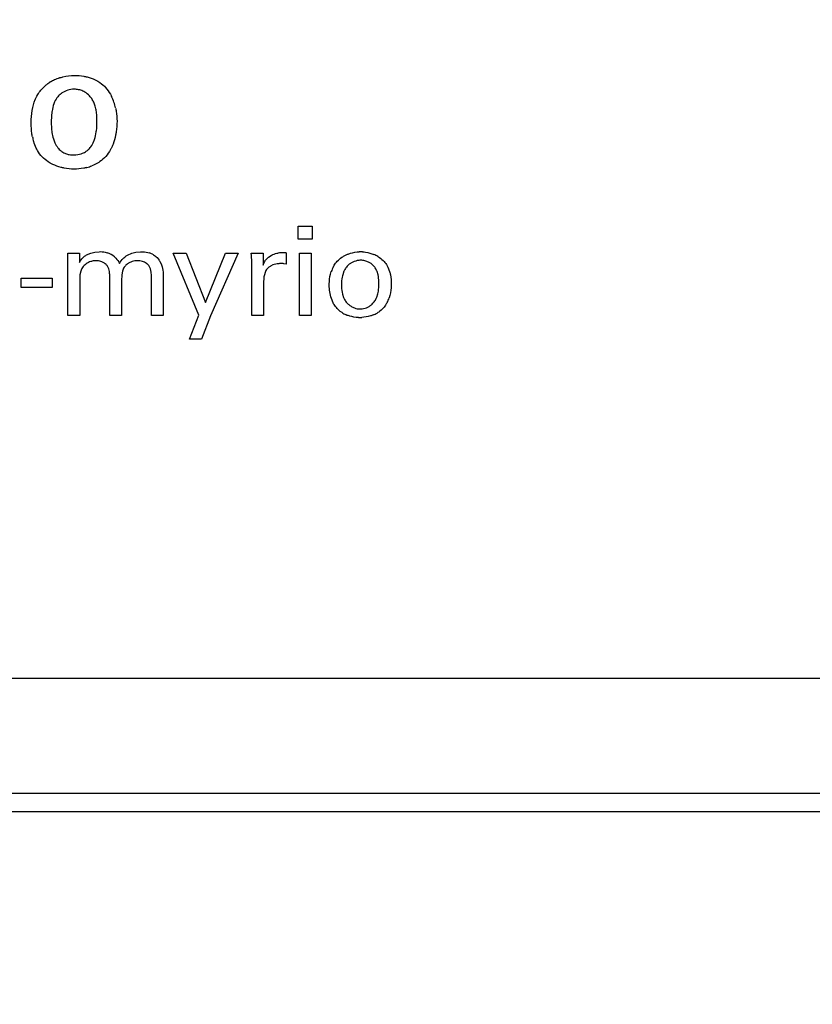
# Model space of a CAD drawing. Header units: inches. Extents: x 0 to 34, y 0 to 22.
# Tile 113 of 129: x 29.17 to 29.793, y 7.239 to 8.012. Entities that reach past the tile are written whole.
import ezdxf

# ---------------------------------------------------------------- set-up
doc = ezdxf.new("R2010")
doc.units = ezdxf.units.IN
doc.header["$LTSCALE"] = 1.87
doc.header["$MEASUREMENT"] = 0
doc.layers.get('0').update_dxf_attribs({"linetype": 'CONTINUOUS'})
doc.layers.add('DIMENSIONS', color=7, linetype='CONTINUOUS')
doc.styles.get("Standard").update_dxf_attribs({"font": 'txt', "width": 0.8})
doc.dimstyles.new('DIMSTYLE_2', dxfattribs={"dimtxt": 0.125, "dimasz": 0.18, "dimexe": 0.18, "dimexo": 0.0625, "dimgap": 0.09, "dimtad": 0, "dimtih": 1, "dimtoh": 1, "dimzin": 4, "dimdsep": 46, "dimtxsty": 'STANDARD', "dimblk": '_FILLED', "dimblk1": '_FILLED', "dimblk2": '_FILLED', "dimcen": 0.09, "dimadec": 0, "dimazin": 0, "dimtp": 0.02, "dimtm": 0.02, "dimtfac": 1, "dimtofl": 0, "dimtmove": 0, "dimatfit": 3, "dimldrblk": '_FILLED', "dimfxl": 1, "dimtolj": 1, "dimtzin": 4, "dimarcsym": 0})

# ---------------------------------------------------------------- blocks, each defined once
blk = doc.blocks.new('*D13')
at = {"layer": 'DIMENSIONS', "color": 2, "linetype": 'CONTINUOUS'}
blk.add_line((29.03229, 8.49227), (29.03229, 6.70279), dxfattribs=at)
at = {"layer": 'DIMENSIONS', "color": 2, "linetype": 'CONTINUOUS', "insert": (28.96979, 6.64029), "char_height": 0.125, "width": 1.125, "attachment_point": 3, "rotation": 90, "line_spacing_factor": 0.9}
blk.add_mtext('1.74{\\Ftxt.shx;\\W1.000000;\\H0.125000; }[44.3]', dxfattribs=at)
blk = doc.blocks.new('_FILLED')
at = {"color": 0, "linetype": 'BYBLOCK'}
blk.add_solid([(0, 0), (-1, 0.1736), (-1, -0.1736)], dxfattribs=at)

msp = doc.modelspace()

# ---------------------------------------------------------------- linework, layer by layer
at = {"color": 7, "linetype": 'CONTINUOUS'}
for p, q in [((29.18084, 7.94301), (29.18196, 7.94702)), ((29.23102, 7.93681), (29.23046, 7.94102)), ((29.38935, 7.84972), (29.40034, 7.84972)), ((29.38935, 7.83969), (29.38935, 7.84972)), ((29.40034, 7.84972), (29.40034, 7.83969)), ((29.40034, 7.83969), (29.38935, 7.83969)), ((29.22307, 7.82722), (29.22631, 7.82871)), ((29.22631, 7.82871), (29.2294, 7.82946)), ((29.2294, 7.82946), (29.23293, 7.82978)), ((29.25856, 7.82859), (29.2618, 7.82942)), ((29.2618, 7.82942), (29.26531, 7.82978)), ((29.37984, 7.8289), (29.37984, 7.81995)), ((29.20823, 7.8285), (29.21746, 7.8285)), ((29.20842, 7.82199), (29.20823, 7.8285)), ((29.20842, 7.77968), (29.20842, 7.82199)), ((29.21746, 7.8285), (29.21746, 7.82141)), ((29.25887, 7.82206), (29.25605, 7.82074)), ((29.27841, 7.82515), (29.28003, 7.82318)), ((29.2806, 7.82227), (29.28187, 7.81958)), ((29.29095, 7.8285), (29.30126, 7.8285)), ((29.31128, 7.77987), (29.29095, 7.8285)), ((29.30126, 7.8285), (29.31653, 7.78998)), ((29.31653, 7.78998), (29.3321, 7.8285)), ((29.34202, 7.8285), (29.32033, 7.77938)), ((29.3321, 7.8285), (29.34202, 7.8285)), ((29.3524, 7.8285), (29.36164, 7.8285)), ((29.36164, 7.8285), (29.36184, 7.81908)), ((29.36408, 7.82369), (29.36593, 7.82554)), ((29.36593, 7.82554), (29.36805, 7.82692)), ((29.39031, 7.8285), (29.39946, 7.8285)), ((29.39031, 7.77968), (29.39031, 7.8285)), ((29.39946, 7.8285), (29.39946, 7.77968)), ((29.4249, 7.82623), (29.428, 7.82771)), ((29.21843, 7.81452), (29.21783, 7.81153)), ((29.25117, 7.81453), (29.25061, 7.81153)), ((29.27334, 7.81625), (29.27233, 7.81839)), ((29.27385, 7.81373), (29.27334, 7.81625)), ((29.27398, 7.81099), (29.27385, 7.81373)), ((29.35289, 7.77968), (29.35289, 7.81859)), ((29.36322, 7.8134), (29.36266, 7.81153)), ((29.36938, 7.81934), (29.36752, 7.81846)), ((29.377, 7.82043), (29.37546, 7.82043)), ((29.37984, 7.81995), (29.37808, 7.82034)), ((29.42519, 7.81439), (29.42421, 7.81169)), ((29.45197, 7.8116), (29.45115, 7.81424)), ((29.4597, 7.81754), (29.46105, 7.81413)), ((29.17166, 7.80896), (29.19607, 7.80896)), ((29.17166, 7.80157), (29.17166, 7.80896)), ((29.19607, 7.80896), (29.19607, 7.80157)), ((29.21783, 7.81153), (29.21765, 7.8074)), ((29.21765, 7.8074), (29.21765, 7.77968)), ((29.2412, 7.77968), (29.2412, 7.81197)), ((29.25061, 7.81153), (29.25044, 7.80701)), ((29.25044, 7.80701), (29.25044, 7.77968)), ((29.27398, 7.77968), (29.27398, 7.81099)), ((29.28322, 7.81246), (29.28322, 7.77968)), ((29.36213, 7.80565), (29.36213, 7.77968)), ((29.19607, 7.80157), (29.17166, 7.80157)), ((29.41675, 7.78959), (29.41528, 7.79307)), ((29.42398, 7.79653), (29.42491, 7.79379)), ((29.45097, 7.79414), (29.45181, 7.7968)), ((29.21765, 7.77968), (29.20842, 7.77968)), ((29.25044, 7.77968), (29.2412, 7.77968)), ((29.28322, 7.77968), (29.27398, 7.77968)), ((29.30389, 7.76119), (29.31128, 7.77987)), ((29.32033, 7.77938), (29.31333, 7.76119)), ((29.36213, 7.77968), (29.35289, 7.77968)), ((29.39946, 7.77968), (29.39031, 7.77968)), ((29.31333, 7.76119), (29.30389, 7.76119))]:
    msp.add_line(p, q, dxfattribs=at)
at = {"color": 6, "linetype": 'CONTINUOUS'}
for p, q in [((30.46229, 7.49479), (27.60229, 7.49479)), ((27.60229, 7.40479), (30.46229, 7.40479)), ((28.65979, 7.39046), (30.46229, 7.39046))]:
    msp.add_line(p, q, dxfattribs=at)
at = {"color": 7, "linetype": 'CONTINUOUS'}
for centre, radius, start, end in [((29.21003, 7.93721), 0.02995, 129.07977, 136.89421), ((29.21087, 7.93621), 0.03126, 127.05236, 129.12286), ((29.21136, 7.93555), 0.03208, 121.26902, 127.03455), ((29.21206, 7.93439), 0.03343, 115.29073, 121.26237), ((29.2127, 7.93302), 0.03495, 108.38493, 115.28115), ((29.21326, 7.94012), 0.01716, 107.07336, 123.75539), ((29.21317, 7.94086), 0.01649, 58.89888, 65.2777), ((29.21226, 7.93937), 0.01823, 44.32532, 58.88493), ((29.21333, 7.94039), 0.01675, 37.43171, 44.36849), ((29.20089, 7.93531), 0.03011, 10.94026, 18.56133), ((29.20864, 7.93473), 0.03799, 19.11452, 26.20845), ((29.20593, 7.9338), 0.04086, 12.38398, 19.11086), ((29.24778, 7.93209), 0.05249, 172.59366, 181.21718), ((29.24273, 7.93277), 0.0474, 171.1494, 172.61841), ((29.18077, 7.93269), 0.05042, 359.61347, 4.69201), ((29.17888, 7.93146), 0.05232, 352.60701, 0.97224), ((29.18394, 7.93086), 0.04722, 351.47016, 352.53854), ((29.22052, 7.92812), 0.04081, 191.45278, 196.95753), ((29.21205, 7.92066), 0.0149, 235.74768, 242.32309), ((29.21218, 7.92091), 0.01517, 242.34482, 254.24168), ((29.21485, 7.92859), 0.03379, 284.4412, 291.45075), ((29.2345, 7.81404), 0.0157, 48.71665, 72.07136), ((29.2674, 7.81343), 0.01614, 63.06994, 71.72764), ((29.37727, 7.80123), 0.02773, 93.56999, 97.80463), ((29.37751, 7.79698), 0.03199, 89.71701, 93.51003), ((29.37753, 7.79196), 0.03701, 86.40961, 89.78574), ((29.43933, 7.79571), 0.03408, 91.46257, 93.50872), ((29.43692, 7.79416), 0.03565, 85.26606, 87.52045), ((29.23081, 7.81428), 0.01508, 120.85887, 129.39535), ((29.2314, 7.81263), 0.00993, 58.79075, 65.34743), ((29.26709, 7.8144), 0.01563, 30.23202, 34.15936), ((29.24102, 7.81793), 0.11188, 1.99965, 5.42331), ((29.25578, 7.81853), 0.09711, 0.0354, 1.9494), ((29.43797, 7.80918), 0.01375, 115.12858, 124.24474), ((29.43833, 7.80902), 0.01401, 54.33059, 63.86904), ((29.43944, 7.80519), 0.02428, 59.49859, 67.37456), ((29.23065, 7.80918), 0.01357, 125.84026, 143.0961), ((29.2325, 7.81367), 0.0084, 25.39873, 34.63006), ((29.26291, 7.80982), 0.0129, 122.14887, 126.21526), ((29.37661, 7.80877), 0.01166, 82.75186, 88.08402), ((29.43753, 7.80682), 0.02351, 151.86305, 161.7501), ((29.43761, 7.80139), 0.0244, 331.97832, 341.33591), ((29.43874, 7.80007), 0.01535, 233.99958, 244.16205), ((29.43778, 7.79885), 0.01397, 296.3084, 305.80993), ((29.43593, 7.8012), 0.02278, 239.59819, 248.36296), ((29.43968, 7.82113), 0.04315, 265.77995, 267.3368), ((29.43632, 7.81576), 0.03776, 272.06763, 274.30207), ((29.43908, 7.80238), 0.02403, 292.11612, 300.19892)]:
    msp.add_arc(centre, radius, start, end, dxfattribs=at)
for points, knots in [([(29.20168, 7.96618), (29.20261, 7.9665), (29.2064, 7.96758), (29.21035, 7.96807), (29.2133, 7.96814)], [0, 0, 0, 0, 0.250455, 1, 1, 1, 1]), ([(29.2133, 7.96814), (29.21584, 7.96812), (29.21924, 7.96786), (29.22256, 7.96715), (29.22339, 7.96695)], [0, 0, 0, 0, 0.74983, 1, 1, 1, 1]), ([(29.22339, 7.96695), (29.2256, 7.96639), (29.22849, 7.96536), (29.23118, 7.96394), (29.23185, 7.96355)], [0, 0, 0, 0, 0.749259, 1, 1, 1, 1]), ([(29.23185, 7.96355), (29.23242, 7.96322), (29.23466, 7.96183), (29.23671, 7.96009), (29.23801, 7.9586)], [0, 0, 0, 0, 0.251191, 1, 1, 1, 1]), ([(29.18196, 7.94702), (29.18213, 7.94754), (29.18288, 7.94962), (29.18383, 7.95163), (29.18467, 7.95305)], [0, 0, 0, 0, 0.250818, 1, 1, 1, 1]), ([(29.18467, 7.95305), (29.18541, 7.9543), (29.18655, 7.95588), (29.18783, 7.95732), (29.18816, 7.95768)], [0, 0, 0, 0, 0.749288, 1, 1, 1, 1]), ([(29.20372, 7.95439), (29.20341, 7.95418), (29.20221, 7.95332), (29.20113, 7.95228), (29.20045, 7.9514)], [0, 0, 0, 0, 0.251183, 1, 1, 1, 1]), ([(29.22006, 7.95584), (29.21902, 7.95631), (29.21682, 7.95703), (29.21454, 7.9573), (29.21339, 7.95734)], [0, 0, 0, 0, 0.499621, 1, 1, 1, 1]), ([(29.23801, 7.9586), (29.23943, 7.95701), (29.24108, 7.95466), (29.24241, 7.95215), (29.24273, 7.95151)], [0, 0, 0, 0, 0.749304, 1, 1, 1, 1]), ([(29.20045, 7.9514), (29.19946, 7.95016), (29.19835, 7.94832), (29.19754, 7.94636), (29.19735, 7.94586)], [0, 0, 0, 0, 0.749349, 1, 1, 1, 1]), ([(29.22944, 7.94489), (29.22914, 7.94591), (29.22839, 7.94791), (29.22727, 7.94973), (29.22663, 7.95058)], [0, 0, 0, 0, 0.500157, 1, 1, 1, 1]), ([(29.17954, 7.93049), (29.17955, 7.93154), (29.17965, 7.93573), (29.18015, 7.93993), (29.18084, 7.94301)], [0, 0, 0, 0, 0.249903, 1, 1, 1, 1]), ([(29.24584, 7.94256), (29.24603, 7.9417), (29.24667, 7.93827), (29.24693, 7.93476), (29.24695, 7.93214)], [0, 0, 0, 0, 0.250168, 1, 1, 1, 1]), ([(29.18052, 7.92002), (29.18035, 7.92088), (29.17975, 7.92434), (29.17954, 7.92786), (29.17954, 7.93049)], [0, 0, 0, 0, 0.250225, 1, 1, 1, 1]), ([(29.1953, 7.93098), (29.19529, 7.92908), (29.19541, 7.92655), (29.19574, 7.92405), (29.19584, 7.92343)], [0, 0, 0, 0, 0.749725, 1, 1, 1, 1]), ([(29.24695, 7.93214), (29.24693, 7.9294), (29.24668, 7.92574), (29.24606, 7.92214), (29.24588, 7.92125)], [0, 0, 0, 0, 0.749794, 1, 1, 1, 1]), ([(29.19584, 7.92343), (29.1961, 7.92172), (29.1966, 7.91945), (29.19736, 7.91727), (29.19757, 7.91673)], [0, 0, 0, 0, 0.749789, 1, 1, 1, 1]), ([(29.19757, 7.91673), (29.19776, 7.91625), (29.19856, 7.91435), (29.19962, 7.91255), (29.20055, 7.91132)], [0, 0, 0, 0, 0.250577, 1, 1, 1, 1]), ([(29.22643, 7.9122), (29.22731, 7.91352), (29.22831, 7.91542), (29.22906, 7.9174), (29.22923, 7.91791)], [0, 0, 0, 0, 0.749567, 1, 1, 1, 1]), ([(29.24588, 7.92125), (29.24539, 7.91883), (29.24448, 7.91564), (29.24318, 7.91262), (29.24283, 7.91187)], [0, 0, 0, 0, 0.749563, 1, 1, 1, 1]), ([(29.18821, 7.90423), (29.18677, 7.90573), (29.18511, 7.90801), (29.18381, 7.91047), (29.1835, 7.91109)], [0, 0, 0, 0, 0.749156, 1, 1, 1, 1]), ([(29.20055, 7.91132), (29.20118, 7.91045), (29.20221, 7.90941), (29.20337, 7.90855), (29.20367, 7.90835)], [0, 0, 0, 0, 0.748743, 1, 1, 1, 1]), ([(29.20806, 7.90631), (29.20848, 7.90619), (29.2102, 7.90578), (29.21198, 7.90565), (29.2133, 7.90568)], [0, 0, 0, 0, 0.250261, 1, 1, 1, 1]), ([(29.21892, 7.90667), (29.22008, 7.90706), (29.22158, 7.90775), (29.22293, 7.90867), (29.22326, 7.90891)], [0, 0, 0, 0, 0.749324, 1, 1, 1, 1]), ([(29.22326, 7.90891), (29.22356, 7.90914), (29.22475, 7.9101), (29.22579, 7.91126), (29.22643, 7.9122)], [0, 0, 0, 0, 0.250973, 1, 1, 1, 1]), ([(29.24283, 7.91187), (29.24252, 7.91122), (29.24121, 7.90864), (29.23956, 7.90623), (29.23811, 7.90462)], [0, 0, 0, 0, 0.250817, 1, 1, 1, 1]), ([(29.19454, 7.89935), (29.19396, 7.89969), (29.19168, 7.90107), (29.18957, 7.90277), (29.18821, 7.90423)], [0, 0, 0, 0, 0.251031, 1, 1, 1, 1]), ([(29.20301, 7.89593), (29.2008, 7.89651), (29.1979, 7.89756), (29.1952, 7.89898), (29.19454, 7.89935)], [0, 0, 0, 0, 0.749312, 1, 1, 1, 1]), ([(29.23811, 7.90462), (29.23675, 7.90307), (29.23465, 7.90122), (29.23233, 7.89972), (29.23174, 7.89936)], [0, 0, 0, 0, 0.74915, 1, 1, 1, 1]), ([(29.21311, 7.8946), (29.21056, 7.89466), (29.20715, 7.89498), (29.20383, 7.89572), (29.20301, 7.89593)], [0, 0, 0, 0, 0.749898, 1, 1, 1, 1]), ([(29.22327, 7.89586), (29.22245, 7.89565), (29.2191, 7.89492), (29.21567, 7.89463), (29.21311, 7.8946)], [0, 0, 0, 0, 0.250248, 1, 1, 1, 1]), ([(29.23293, 7.82978), (29.23454, 7.82986), (29.23672, 7.82971), (29.2388, 7.82915), (29.23931, 7.82898)], [0, 0, 0, 0, 0.749307, 1, 1, 1, 1]), ([(29.26531, 7.82978), (29.26592, 7.82978), (29.26833, 7.82972), (29.27075, 7.82933), (29.27246, 7.82876)], [0, 0, 0, 0, 0.250037, 1, 1, 1, 1]), ([(29.36805, 7.82692), (29.36847, 7.82715), (29.37021, 7.82796), (29.37209, 7.82847), (29.37351, 7.82871)], [0, 0, 0, 0, 0.250739, 1, 1, 1, 1]), ([(29.428, 7.82771), (29.42874, 7.82801), (29.43173, 7.82905), (29.43488, 7.82958), (29.43725, 7.82973)], [0, 0, 0, 0, 0.25103, 1, 1, 1, 1]), ([(29.43986, 7.82969), (29.44063, 7.82963), (29.44366, 7.82927), (29.44666, 7.82848), (29.44878, 7.8276)], [0, 0, 0, 0, 0.249888, 1, 1, 1, 1]), ([(29.21746, 7.82141), (29.2182, 7.82269), (29.2194, 7.82429), (29.22085, 7.82562), (29.22123, 7.82593)], [0, 0, 0, 0, 0.749486, 1, 1, 1, 1]), ([(29.2305, 7.82267), (29.22945, 7.82267), (29.22804, 7.82252), (29.22669, 7.82215), (29.22636, 7.82204)], [0, 0, 0, 0, 0.749539, 1, 1, 1, 1]), ([(29.23554, 7.82166), (29.23515, 7.82184), (29.23353, 7.82245), (29.23179, 7.82268), (29.2305, 7.82267)], [0, 0, 0, 0, 0.25145, 1, 1, 1, 1]), ([(29.23942, 7.81845), (29.23923, 7.81872), (29.23842, 7.81976), (29.23739, 7.82061), (29.23654, 7.82112)], [0, 0, 0, 0, 0.249226, 1, 1, 1, 1]), ([(29.24486, 7.82583), (29.24527, 7.82547), (29.24685, 7.82393), (29.24811, 7.82208), (29.24888, 7.82062)], [0, 0, 0, 0, 0.250576, 1, 1, 1, 1]), ([(29.24888, 7.82062), (29.24966, 7.82202), (29.25097, 7.82375), (29.25255, 7.82518), (29.25296, 7.82552)], [0, 0, 0, 0, 0.749377, 1, 1, 1, 1]), ([(29.25296, 7.82552), (29.25338, 7.82586), (29.2551, 7.82713), (29.25705, 7.82807), (29.25856, 7.82859)], [0, 0, 0, 0, 0.250277, 1, 1, 1, 1]), ([(29.27471, 7.82783), (29.27505, 7.82765), (29.27639, 7.82691), (29.27761, 7.82597), (29.27841, 7.82515)], [0, 0, 0, 0, 0.251123, 1, 1, 1, 1]), ([(29.36184, 7.81908), (29.36216, 7.82032), (29.36283, 7.82195), (29.36381, 7.82336), (29.36408, 7.82369)], [0, 0, 0, 0, 0.749563, 1, 1, 1, 1]), ([(29.41679, 7.8179), (29.41701, 7.81831), (29.41792, 7.8199), (29.41904, 7.82138), (29.41998, 7.82238)], [0, 0, 0, 0, 0.250804, 1, 1, 1, 1]), ([(29.41998, 7.82238), (29.42105, 7.82352), (29.42267, 7.82487), (29.42445, 7.82597), (29.4249, 7.82623)], [0, 0, 0, 0, 0.74905, 1, 1, 1, 1]), ([(29.43846, 7.82306), (29.43792, 7.82305), (29.43576, 7.82289), (29.43361, 7.82232), (29.43213, 7.82163)], [0, 0, 0, 0, 0.249895, 1, 1, 1, 1]), ([(29.4445, 7.8216), (29.44356, 7.82206), (29.44159, 7.82277), (29.4395, 7.82304), (29.43846, 7.82306)], [0, 0, 0, 0, 0.501594, 1, 1, 1, 1]), ([(29.45176, 7.82611), (29.45222, 7.82583), (29.45404, 7.82467), (29.45568, 7.82324), (29.45675, 7.82204)], [0, 0, 0, 0, 0.251479, 1, 1, 1, 1]), ([(29.45675, 7.82204), (29.45764, 7.82103), (29.45868, 7.81954), (29.45951, 7.81795), (29.4597, 7.81754)], [0, 0, 0, 0, 0.74893, 1, 1, 1, 1]), ([(29.2412, 7.81197), (29.24119, 7.81242), (29.24108, 7.81423), (29.24068, 7.81605), (29.24009, 7.81728)], [0, 0, 0, 0, 0.250282, 1, 1, 1, 1]), ([(29.25529, 7.82023), (29.25503, 7.82004), (29.25403, 7.81924), (29.25314, 7.8183), (29.25258, 7.81752)], [0, 0, 0, 0, 0.250901, 1, 1, 1, 1]), ([(29.27233, 7.81839), (29.27185, 7.81903), (29.27109, 7.81981), (29.27024, 7.82045), (29.27001, 7.8206)], [0, 0, 0, 0, 0.749219, 1, 1, 1, 1]), ([(29.28187, 7.81958), (29.28208, 7.81901), (29.28282, 7.8167), (29.28315, 7.81427), (29.28322, 7.81246)], [0, 0, 0, 0, 0.250959, 1, 1, 1, 1]), ([(29.36491, 7.81636), (29.36454, 7.81593), (29.36388, 7.81499), (29.36342, 7.81394), (29.36322, 7.8134)], [0, 0, 0, 0, 0.49758, 1, 1, 1, 1]), ([(29.36752, 7.81846), (29.36727, 7.81832), (29.36632, 7.81773), (29.36546, 7.81699), (29.36491, 7.81636)], [0, 0, 0, 0, 0.25263, 1, 1, 1, 1]), ([(29.37546, 7.82043), (29.37495, 7.82042), (29.37289, 7.82029), (29.37083, 7.81989), (29.36938, 7.81934)], [0, 0, 0, 0, 0.249832, 1, 1, 1, 1]), ([(29.41366, 7.80351), (29.41367, 7.80441), (29.41378, 7.808), (29.41435, 7.81162), (29.4152, 7.81418)], [0, 0, 0, 0, 0.250105, 1, 1, 1, 1]), ([(29.42719, 7.81773), (29.42658, 7.81697), (29.42588, 7.81586), (29.42532, 7.81469), (29.42519, 7.81439)], [0, 0, 0, 0, 0.749262, 1, 1, 1, 1]), ([(29.43024, 7.82055), (29.42995, 7.82035), (29.42883, 7.81953), (29.42784, 7.81854), (29.42719, 7.81773)], [0, 0, 0, 0, 0.250782, 1, 1, 1, 1]), ([(29.44936, 7.81758), (29.44916, 7.81785), (29.44833, 7.8189), (29.44732, 7.81981), (29.4465, 7.8204)], [0, 0, 0, 0, 0.249385, 1, 1, 1, 1]), ([(29.45115, 7.81424), (29.45104, 7.81453), (29.45055, 7.8157), (29.44992, 7.81682), (29.44936, 7.81758)], [0, 0, 0, 0, 0.251376, 1, 1, 1, 1]), ([(29.46105, 7.81413), (29.4613, 7.81332), (29.46215, 7.81008), (29.46243, 7.8067), (29.46239, 7.80419)], [0, 0, 0, 0, 0.251072, 1, 1, 1, 1]), ([(29.36266, 7.81153), (29.36255, 7.81105), (29.36217, 7.80911), (29.36206, 7.80712), (29.36213, 7.80565)], [0, 0, 0, 0, 0.252225, 1, 1, 1, 1]), ([(29.42421, 7.81169), (29.42403, 7.81107), (29.42343, 7.80858), (29.42319, 7.80601), (29.42319, 7.80409)], [0, 0, 0, 0, 0.251001, 1, 1, 1, 1]), ([(29.45267, 7.80448), (29.45268, 7.80508), (29.45267, 7.80747), (29.45238, 7.80986), (29.45197, 7.8116)], [0, 0, 0, 0, 0.249785, 1, 1, 1, 1]), ([(29.41528, 7.79307), (29.41471, 7.79475), (29.4139, 7.79821), (29.41366, 7.80174), (29.41366, 7.80351)], [0, 0, 0, 0, 0.500789, 1, 1, 1, 1]), ([(29.42319, 7.80409), (29.42318, 7.80346), (29.42318, 7.80092), (29.42349, 7.79837), (29.42398, 7.79653)], [0, 0, 0, 0, 0.249848, 1, 1, 1, 1]), ([(29.45181, 7.7968), (29.45197, 7.79743), (29.45251, 7.79996), (29.4527, 7.80255), (29.45267, 7.80448)], [0, 0, 0, 0, 0.251209, 1, 1, 1, 1]), ([(29.46239, 7.80419), (29.46237, 7.80329), (29.4622, 7.79971), (29.46159, 7.79613), (29.46072, 7.79358)], [0, 0, 0, 0, 0.250068, 1, 1, 1, 1]), ([(29.42491, 7.79379), (29.42505, 7.79348), (29.42562, 7.79225), (29.42634, 7.79109), (29.42696, 7.79029)], [0, 0, 0, 0, 0.251215, 1, 1, 1, 1]), ([(29.42696, 7.79029), (29.42755, 7.78954), (29.42845, 7.78862), (29.42946, 7.78784), (29.42972, 7.78765)], [0, 0, 0, 0, 0.748942, 1, 1, 1, 1]), ([(29.44596, 7.78752), (29.44625, 7.78772), (29.44737, 7.7886), (29.44835, 7.78964), (29.44899, 7.79049)], [0, 0, 0, 0, 0.251035, 1, 1, 1, 1]), ([(29.44899, 7.79049), (29.44961, 7.79132), (29.4503, 7.79254), (29.45084, 7.79381), (29.45097, 7.79414)], [0, 0, 0, 0, 0.749047, 1, 1, 1, 1]), ([(29.4199, 7.78511), (29.41896, 7.7861), (29.41786, 7.78758), (29.41697, 7.78918), (29.41675, 7.78959)], [0, 0, 0, 0, 0.749094, 1, 1, 1, 1]), ([(29.4244, 7.78155), (29.42399, 7.78179), (29.42237, 7.78282), (29.42088, 7.78406), (29.4199, 7.78511)], [0, 0, 0, 0, 0.251043, 1, 1, 1, 1]), ([(29.43205, 7.78626), (29.43251, 7.78603), (29.43435, 7.78524), (29.43638, 7.78483), (29.43788, 7.78483)], [0, 0, 0, 0, 0.252366, 1, 1, 1, 1]), ([(29.43788, 7.78483), (29.4384, 7.78484), (29.4405, 7.78501), (29.44256, 7.78562), (29.44398, 7.78632)], [0, 0, 0, 0, 0.249525, 1, 1, 1, 1]), ([(29.45599, 7.78545), (29.45494, 7.78432), (29.45335, 7.78297), (29.45161, 7.78187), (29.45116, 7.78161)], [0, 0, 0, 0, 0.749102, 1, 1, 1, 1]), ([(29.45915, 7.78993), (29.45893, 7.78952), (29.45802, 7.78794), (29.45692, 7.78646), (29.45599, 7.78545)], [0, 0, 0, 0, 0.250783, 1, 1, 1, 1]), ([(29.43651, 7.77809), (29.43421, 7.77826), (29.43115, 7.77874), (29.42825, 7.77974), (29.42753, 7.78002)], [0, 0, 0, 0, 0.749567, 1, 1, 1, 1]), ([(29.44812, 7.78012), (29.44741, 7.77983), (29.44451, 7.7788), (29.44145, 7.77828), (29.43915, 7.7781)], [0, 0, 0, 0, 0.250718, 1, 1, 1, 1])]:
    msp.add_open_spline(points, degree=3, knots=knots, dxfattribs=at)
for points in [[(29.21339, 7.95734), (29.21165, 7.9573), (29.20989, 7.95704), (29.20822, 7.95652)], [(29.19735, 7.94586), (29.19665, 7.94399), (29.19621, 7.94203), (29.1959, 7.94006)], [(29.22923, 7.91791), (29.22989, 7.91983), (29.23034, 7.92184), (29.23064, 7.92385)], [(29.1835, 7.91109), (29.18269, 7.91274), (29.18202, 7.91446), (29.18149, 7.91622)], [(29.2133, 7.90568), (29.2152, 7.90578), (29.21712, 7.90607), (29.21892, 7.90667)], [(29.23174, 7.89936), (29.2303, 7.8985), (29.22877, 7.89775), (29.2272, 7.89714)], [(29.22636, 7.82204), (29.22506, 7.82163), (29.22382, 7.82099), (29.22272, 7.8202)], [(29.26298, 7.82267), (29.2616, 7.82267), (29.26019, 7.82248), (29.25887, 7.82206)], [(29.26694, 7.82205), (29.26566, 7.82244), (29.26432, 7.82261), (29.26298, 7.82267)], [(29.27001, 7.8206), (29.26908, 7.82124), (29.26803, 7.82173), (29.26694, 7.82205)], [(29.2198, 7.81733), (29.2192, 7.81647), (29.21874, 7.81551), (29.21843, 7.81452)], [(29.25258, 7.81752), (29.25196, 7.81661), (29.25149, 7.81559), (29.25117, 7.81453)]]:
    msp.add_open_spline(points, degree=3, dxfattribs=at)

# ---------------------------------------------------------------- dimensions: what is measured, and where the dimension line sits
at = {"layer": 'DIMENSIONS', "color": 2, "linetype": 'CONTINUOUS'}
dim = msp.add_ordinate_dim(feature_location=(29.03229, 8.49227), offset=(0, -1.78947), dtype=1, origin=(30.77662, 7.70479), dimstyle='DIMSTYLE_2', dxfattribs=at)
dim.commit()
dim.dimension.update_dxf_attribs({"geometry": '*D13', "text_midpoint": (29.14431, 5.85429)})

doc.saveas('drawing.dxf')
